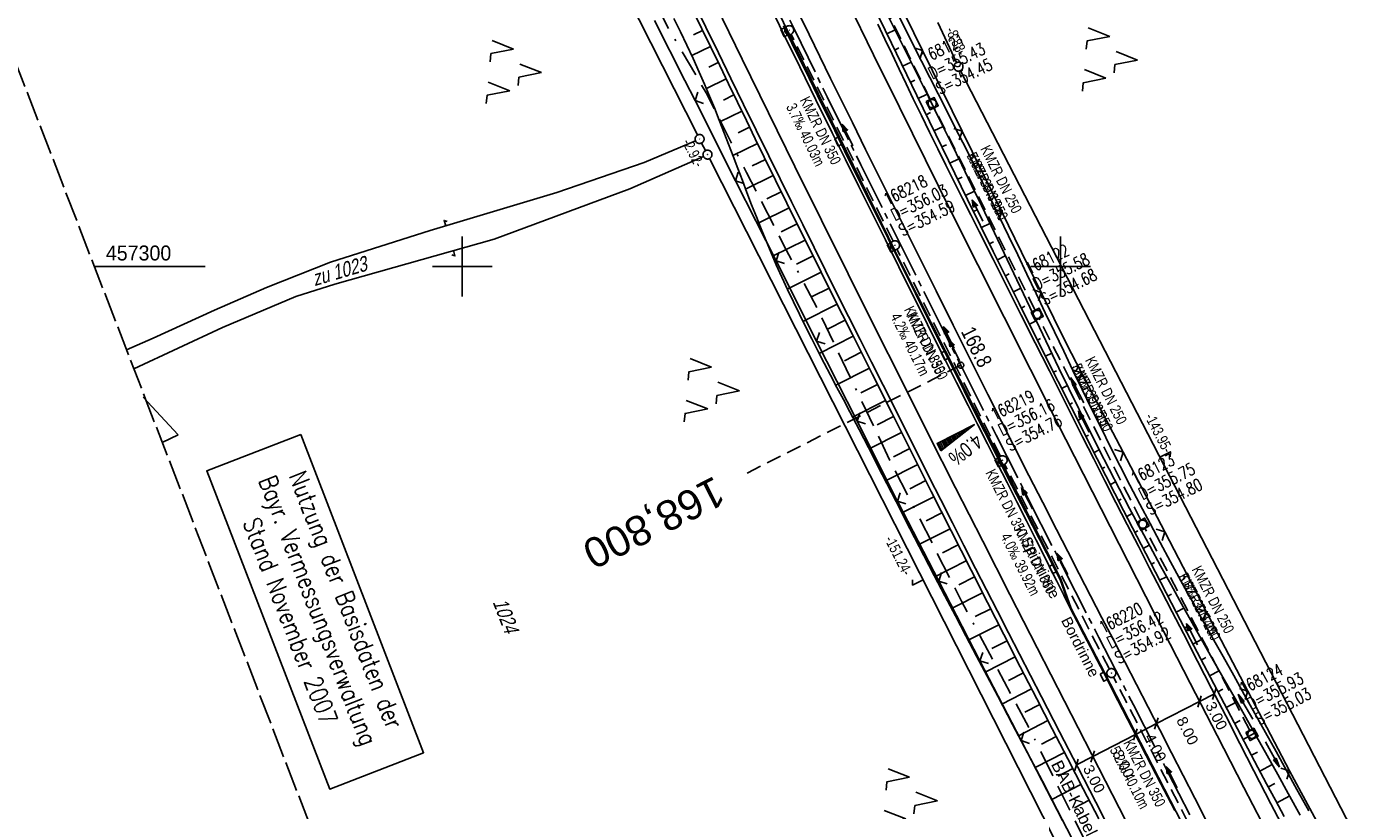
# Model space of a CAD drawing. Extents: x 508896 to 509497, y 457065 to 458031.
# Tile 6 of 45: x 509127 to 509352, y 457209 to 457340. Entities that reach past the tile are written whole.
import ezdxf
from ezdxf.enums import TextEntityAlignment as Align

# ---------------------------------------------------------------- set-up
doc = ezdxf.new("R2010")
doc.units = 0
doc.header["$LTSCALE"] = 10
doc.header["$MEASUREMENT"] = 0
for name, pattern in [('ACAD_ISO16W100', [73, 15, -6.5, 15, -6.5, 15, -7, 1, -7]), ('ACHSE', [5.5, 4, -0.5, 0.5, -0.5]), ('AUSGEZOGEN', [0]), ('LT00', [0]), ('LT14', [0.6, 0.5, -0.1]), ('LT17', [0.15, 0.1, -0.05]), ('STRICHLINIE2', [0.375, 0.25, -0.125])]:
    doc.linetypes.add(name, pattern=pattern)
doc.layers.get('0').update_dxf_attribs({"linetype": 'LT00'})
for name, color, linetype in [('--EK_FBR', 1, 'LT00'), ('--EK_Halt-Pfeil', 4, 'LT00'), ('--EK_Haltung', 7, 'STRICHLINIE2'), ('--EK_Haltung-Text', 140, 'LT00'), ('--EK_Schacht-Text', 5, 'LT00'), ('--EK_ST-93-1', 30, 'LT17'), ('--EL_DFK_AB_L', 21, 'LT00'), ('--EL_DFK_AB_P', 7, 'LT00'), ('--EL_Halt-Pfeil', 4, 'LT00'), ('--EL_Haltung', 182, 'STRICHLINIE2'), ('--EL_Haltung-Text', 182, 'LT00'), ('-AX-093', 35, 'ACHSE'), ('-QUE-20W', 11, 'LT00'), ('-ST-93-1', 250, 'LT00'), ('ABSTAND', 8, 'LT00'), ('BAB-KABEL', 220, 'ACAD_ISO16W100'), ('BAB-KABEL_TEXT', 221, 'Continuous'), ('BEMAßUNG', 255, 'Continuous'), ('DFK_AB_L', 21, 'LT00'), ('DFK_AB_P', 7, 'LT00'), ('DFK_FLUR_NR', 250, 'LT00'), ('DFK_KATASTER', 250, 'LT00'), ('DFK_NUTZUNG', 250, 'LT00'), ('DFK_STAND', 22, 'LT00'), ('PFEIL', 140, 'AUSGEZOGEN'), ('RINNE_TEXT', 11, 'Continuous'), ('V113_AFBR_BAB', 250, 'LT00'), ('V113_BOESCH', 250, 'LT00'), ('V113_BOSCHUNG', 250, 'LT00'), ('V113_GRABEN', 250, 'LT00'), ('V113_H_BORD', 8, 'LT00'), ('V113_KA_MULD', 182, 'LT00'), ('V113_KA_PRUF', 182, 'LT00'), ('V113_LD_MARK', 250, 'LT00'), ('V113_RASTER', 250, 'LT00'), ('V113_RINNE', 182, 'LT00'), ('V113_SINKK', 182, 'LT00'), ('V113_ZAUN', 40, 'LT00')]:
    doc.layers.add(name, color=color, linetype=linetype)
doc.layers.add('-BLATT_113-RAND', color=7, linetype='LT14', plot=False)
doc.styles.add('Arial', font='ARIAL.TTF')
doc.styles.add('Beschrift', font='ARIAL.TTF')
doc.styles.add('Haltungsbeschriftung', font='ARIAL.TTF', dxfattribs={"width": 0.75})
doc.styles.add('schachtbeschriftung', font='romans.shx', dxfattribs={"width": 0.75, "height": 2})
doc.styles.get("Standard").update_dxf_attribs({"font": 'ARIAL.TTF'})
doc.styles.add('Versorgungsltg', font='ARIAL.TTF', dxfattribs={"width": 0.8, "height": 2})

# ---------------------------------------------------------------- blocks, each defined once
blk = doc.blocks.new('SYMB7050')
at = {"color": 0, "linetype": 'ByBlock'}
blk.add_lwpolyline([(0, 0), (0, 0.093), (0.046, 0.058)], dxfattribs=at)
blk = doc.blocks.new('SYMB7052')
at = {"color": 0, "linetype": 'ByBlock'}
blk.add_lwpolyline([(0, 0), (0, 0.196), (0.076, 0.156)], dxfattribs=at)
blk = doc.blocks.new('SYMB0003')
at = {"color": 0, "linetype": 'ByBlock'}
for p, q in [((-0.015712, 0), (0.010166, 0.012015)), ((0, -0.021257), (-0.015712, 0)), ((0.010166, 0.012015), (0, -0.021257))]:
    blk.add_line(p, q, dxfattribs=at)
for points in [[(-0.031395, 0.499013), (-0.093691, 0.491144), (-0.154509, 0.475528), (-0.21289, 0.452414), (-0.267913, 0.422164), (-0.318712, 0.385257), (-0.364484, 0.342274), (-0.404509, 0.293893), (-0.438154, 0.240877), (-0.464888, 0.184062), (-0.484292, 0.124345), (-0.496058, 0.062667), (-0.5, 0)], [(-0.5, 0), (-0.496058, -0.062667), (-0.484292, -0.124345), (-0.464888, -0.184062), (-0.438154, -0.240877), (-0.404509, -0.293893), (-0.364485, -0.342274), (-0.318712, -0.385257), (-0.267914, -0.422164), (-0.21289, -0.452414), (-0.154509, -0.475529), (-0.093691, -0.491144), (-0.031395, -0.499014), (0.031395, -0.499014)], [(0.5, 0), (0.496057, 0.062667), (0.484292, 0.124345), (0.464888, 0.184062), (0.438153, 0.240877), (0.404509, 0.293893), (0.364484, 0.342274), (0.318712, 0.385257), (0.267913, 0.422164), (0.21289, 0.452414), (0.154509, 0.475528), (0.093691, 0.491144), (0.031395, 0.499013), (-0.031395, 0.499013)], [(0.031395, -0.499014), (0.093691, -0.491144), (0.154509, -0.475529), (0.21289, -0.452414), (0.267914, -0.422164), (0.318712, -0.385257), (0.364485, -0.342274), (0.404509, -0.293893), (0.438154, -0.240877), (0.464889, -0.184062), (0.484292, -0.124345), (0.496058, -0.062667), (0.5, 0)]]:
    blk.add_lwpolyline(points, dxfattribs=at)
blk = doc.blocks.new('SYMB7221')
at = {"color": 0, "linetype": 'ByBlock'}
for p, q in [((0, 0.435), (-0.11, 0.065)), ((0.11, 0.065), (0, 0.435)), ((0.25, 0.065), (0.11, 0.065)), ((-0.35, -0.065), (-0.46, -0.435)), ((0.35, -0.065), (0.24, -0.435))]:
    blk.add_line(p, q, dxfattribs=at)
for points in [[(-0.1, -0.435), (-0.24, -0.435), (-0.35, -0.065)], [(0.6, -0.435), (0.46, -0.435), (0.35, -0.065)]]:
    blk.add_lwpolyline(points, dxfattribs=at)
blk = doc.blocks.new('Pfreil3')
at = {"layer": 'PFEIL'}
blk.add_hatch(color=256, dxfattribs=at).paths.add_polyline_path([(-1.55, 0.27), (-1.55, -0.27), (0, 0)])
for p, q in [((-1.55, 0), (-4.83, 0)), ((-1.55, -0.27), (-1.55, 0.27)), ((-1.55, 0.27), (0, 0)), ((0, 0), (-1.55, -0.27))]:
    blk.add_line(p, q, dxfattribs=at)
blk = doc.blocks.new('SYMB0024')
at = {"color": 0, "linetype": 'ByBlock'}
for p, q in [((-0.5, 0.5), (0, 0)), ((0, 0), (0.5, 0.5))]:
    blk.add_line(p, q, dxfattribs=at)
blk = doc.blocks.new('_Oblique')
at = {"color": 0, "linetype": 'ByBlock', "lineweight": -2}
blk.add_line((-0.5, -0.5), (0.5, 0.5), dxfattribs=at)
blk = doc.blocks.new('SYMB0652')
at = {"color": 0, "linetype": 'ByBlock'}
blk.add_lwpolyline([(-0.15, -0.075), (0.15, -0.075), (0.15, 0.075), (-0.15, 0.075), (-0.15, -0.075)], dxfattribs=at)
blk = doc.blocks.new('SYMB1210')
at = {"color": 0, "linetype": 'ByBlock'}
blk.add_line((0.018815, -0.179014), (0.055623, -0.17119), dxfattribs=at)
for points in [[(-0.2, -0.2), (-0.2, 0.2), (0.2, 0.2), (0.2, -0.2), (-0.2, -0.2)], [(0.018815, 0.179014), (-0.018815, 0.179014), (-0.055623, 0.17119), (-0.09, 0.155885), (-0.120444, 0.133766), (-0.145623, 0.105801), (-0.164438, 0.073213), (-0.176067, 0.037424), (-0.18, 0)], [(-0.18, 0), (-0.176067, -0.037424), (-0.164438, -0.073213), (-0.145623, -0.105801), (-0.120444, -0.133766), (-0.09, -0.155885), (-0.055623, -0.17119), (-0.018815, -0.179014), (0.018815, -0.179014)], [(0.18, 0), (0.176067, 0.037424), (0.164438, 0.073213), (0.145623, 0.105801), (0.120444, 0.133766), (0.09, 0.155885), (0.055623, 0.17119), (0.018815, 0.179014)], [(0.055623, -0.17119), (0.09, -0.155885), (0.120444, -0.133766), (0.145623, -0.105801), (0.164438, -0.073213), (0.176067, -0.037424), (0.18, 0)]]:
    blk.add_lwpolyline(points, dxfattribs=at)
blk = doc.blocks.new('SYMB0070')
at = {"color": 0, "linetype": 'ByBlock'}
for p, q in [((-0.5, 0), (0.2, 0)), ((0.5, 0), (0.2, 0.1)), ((0.2, 0.1), (0.2, 0)), ((0.468, 0), (0.21, 0.086)), ((0.21, 0.086), (0.21, -0.086)), ((0.21, -0.086), (0.468, 0)), ((0.22, -0.072), (0.437, 0)), ((0.23, -0.058), (0.405, 0)), ((0.24, -0.045), (0.374, 0)), ((0.342, 0), (0.25, 0.031)), ((0.25, 0.031), (0.25, -0.031)), ((0.25, -0.031), (0.342, 0)), ((0.26, -0.017), (0.31, 0)), ((0.27, -0.003), (0.279, 0))]:
    blk.add_line(p, q, dxfattribs=at)
for points in [[(0.2, 0), (0.2, -0.1), (0.5, 0)], [(0.437, 0), (0.22, 0.072), (0.22, -0.072)], [(0.405, 0), (0.23, 0.058), (0.23, -0.058)], [(0.374, 0), (0.24, 0.045), (0.24, -0.045)], [(0.31, 0), (0.26, 0.017), (0.26, -0.017)], [(0.279, 0), (0.27, 0.003), (0.27, -0.003)]]:
    blk.add_lwpolyline(points, dxfattribs=at)
blk = doc.blocks.new('SYMB2')
at = {"color": 0, "linetype": 'ByBlock', "flags": 128}
for points in [[(-0.031395, 0.499013), (-0.093691, 0.491144), (-0.154509, 0.475528), (-0.21289, 0.452414), (-0.267913, 0.422164), (-0.318712, 0.385257), (-0.364484, 0.342274), (-0.404509, 0.293893), (-0.438154, 0.240877), (-0.464888, 0.184062), (-0.484292, 0.124345), (-0.496058, 0.062667), (-0.5, 0)], [(-0.5, 0), (-0.496058, -0.062667), (-0.484292, -0.124345), (-0.464888, -0.184062), (-0.438154, -0.240877), (-0.404509, -0.293893), (-0.364485, -0.342274), (-0.318712, -0.385257), (-0.267914, -0.422164), (-0.21289, -0.452414), (-0.154509, -0.475529), (-0.093691, -0.491144), (-0.031395, -0.499014), (0.031395, -0.499014)], [(0.5, 0), (0.496057, 0.062667), (0.484292, 0.124345), (0.464888, 0.184062), (0.438153, 0.240877), (0.404509, 0.293893), (0.364484, 0.342274), (0.318712, 0.385257), (0.267913, 0.422164), (0.21289, 0.452414), (0.154509, 0.475528), (0.093691, 0.491144), (0.031395, 0.499013), (-0.031395, 0.499013)], [(0.031395, -0.499014), (0.093691, -0.491144), (0.154509, -0.475529), (0.21289, -0.452414), (0.267914, -0.422164), (0.318712, -0.385257), (0.364485, -0.342274), (0.404509, -0.293893), (0.438154, -0.240877), (0.464889, -0.184062), (0.484292, -0.124345), (0.496058, -0.062667), (0.5, 0)]]:
    blk.add_lwpolyline(points, dxfattribs=at)

msp = doc.modelspace()

# ---------------------------------------------------------------- linework, layer by layer
at = {"layer": '--EK_FBR'}
for points in [[(509308.91, 457204.63), (509305.87, 457210.5), (509302.85, 457216.37), (509299.82, 457222.25), (509296.79, 457228.12), (509294.94, 457231.69), (509293.1, 457235.26), (509291.26, 457238.83), (509289.43, 457242.4), (509287.6, 457245.98), (509285.77, 457249.56), (509283.83, 457253.37), (509281.9, 457257.19), (509279.97, 457261.01), (509278.05, 457264.83), (509276.13, 457268.65), (509274.2, 457272.47), (509272.27, 457276.31), (509270.33, 457280.15), (509268.4, 457283.99), (509266.47, 457287.82), (509264.54, 457291.66), (509262.62, 457295.51), (509260.72, 457299.33), (509258.82, 457303.16), (509256.92, 457306.99), (509255.03, 457310.82), (509253.14, 457314.65), (509251.26, 457318.48), (509249.14, 457322.78), (509247.02, 457327.07), (509244.91, 457331.37), (509242.8, 457335.67), (509240.69, 457339.97), (509237.82, 457345.85)], [(509269.47, 457340.48), (509270.64, 457337.98), (509271.82, 457335.48), (509273, 457332.98), (509274.18, 457330.48), (509275.38, 457327.99), (509276.73, 457325.21), (509278.09, 457322.43), (509279.46, 457319.66), (509280.84, 457316.9), (509282.22, 457314.13), (509283.61, 457311.37), (509285, 457308.61), (509286.39, 457305.85), (509288.74, 457301.2), (509291.09, 457296.54), (509293.43, 457291.88), (509295.77, 457287.23), (509298.11, 457282.57), (509299.96, 457278.9), (509301.81, 457275.22), (509303.66, 457271.55), (509305.52, 457267.88), (509307.38, 457264.22), (509309.25, 457260.56), (509311.12, 457256.91), (509312.99, 457253.26), (509314.87, 457249.62), (509316.75, 457245.97), (509318.63, 457242.33), (509320.51, 457238.69), (509322.87, 457234.1), (509325.23, 457229.52), (509327.59, 457224.93), (509329.95, 457220.34), (509332.31, 457215.76), (509335.15, 457210.26), (509338, 457204.76)]]:
    msp.add_lwpolyline(points, dxfattribs=at)
at = {"layer": '--EK_FBR', "color": 2}
for points in [[(509254.36, 457346.15), (509257.95, 457338.77), (509261.56, 457331.39), (509265.19, 457324.03), (509267.4, 457319.56), (509269.61, 457315.1), (509271.83, 457310.64), (509274.06, 457306.18), (509276.28, 457301.72), (509279.17, 457295.94), (509282.06, 457290.17), (509284.96, 457284.4), (509287.86, 457278.63), (509290.14, 457274.11), (509292.42, 457269.59), (509294.71, 457265.07), (509297.01, 457260.56), (509299.32, 457256.05), (509301.21, 457252.37), (509303.11, 457248.69), (509305.01, 457245.01), (509306.91, 457241.33), (509308.81, 457237.65), (509310.71, 457233.97), (509312.66, 457230.18), (509314.61, 457226.38), (509316.55, 457222.58), (509318.5, 457218.79), (509320.45, 457214.99), (509322.4, 457211.2), (509324.67, 457206.81)], [(509301.67, 457242.83), (509302.77, 457240.68), (509303.87, 457238.53), (509304.98, 457236.39), (509306.09, 457234.24), (509307.2, 457232.1), (509309.58, 457227.5), (509311.95, 457222.9), (509314.32, 457218.31), (509316.7, 457213.71), (509319.07, 457209.11)]]:
    msp.add_lwpolyline(points, dxfattribs=at)
at = {"layer": '--EK_Haltung'}
for p, q in [((509278.21, 457327.88), (509260.92, 457363.43)), ((509271.99, 457304.22), (509254.98, 457338.79)), ((509295.74, 457292.67), (509278.87, 457326.53)), ((509289.97, 457268.3), (509272.65, 457302.87)), ((509313.4, 457257.62), (509296.41, 457291.33)), ((509308.14, 457232.76), (509290.64, 457266.96)), ((509331.62, 457222.52), (509314.08, 457256.28)), ((509326.48, 457197.09), (509308.83, 457231.42))]:
    msp.add_line(p, q, dxfattribs=at)
at = {"layer": '--EK_ST-93-1', "ltscale": 2.5}
msp.add_line((509283.31, 457283.51), (509247.59, 457265.5), dxfattribs=at)
at = {"layer": '--EL_DFK_AB_L'}
for p, q in [((509213.01, 457373.84), (509239.32, 457321.96)), ((509279.5, 457340.74), (509282.61, 457334.05)), ((509348.61, 457206.12), (509283.27, 457332.7)), ((509240, 457320.62), (509240.64, 457319.36)), ((509241.32, 457318.02), (509309.05, 457184.48))]:
    msp.add_line(p, q, dxfattribs=at)
at = {"layer": '--EL_Haltung'}
for p, q in [((509278.21, 457327.88), (509260.92, 457363.43)), ((509271.99, 457304.22), (509254.98, 457338.79)), ((509295.74, 457292.67), (509278.87, 457326.53)), ((509289.97, 457268.3), (509272.65, 457302.87)), ((509313.4, 457257.62), (509296.41, 457291.33)), ((509308.14, 457232.76), (509290.64, 457266.96)), ((509331.62, 457222.52), (509314.08, 457256.28)), ((509326.48, 457197.09), (509308.83, 457231.42))]:
    msp.add_line(p, q, dxfattribs=at)
at = {"layer": '-AX-093', "ltscale": 0.2}
msp.add_lwpolyline([(509249.91, 457351.02), (509255.44, 457339.67), (509261, 457328.32), (509266.59, 457316.99), (509272.21, 457305.68), (509277.85, 457294.38), (509283.52, 457283.09), (509289.21, 457271.81), (509294.92, 457260.54), (509300.65, 457249.28), (509306.39, 457238.02), (509312.15, 457226.78), (509317.92, 457215.54), (509323.7, 457204.31)], dxfattribs=at)
at = {"layer": '-BLATT_113-RAND'}
msp.add_lwpolyline([(508896.03, 457928.01), (509229.23, 457065.1), (509496.96, 457168.48), (509163.77, 458031.39), (508896.03, 457928.01)], dxfattribs=at)
at = {"layer": '-QUE-20W'}
for p, q in [((509284.3, 457272.59), (509284.15, 457272.88)), ((509284.42, 457273.01), (509284.54, 457272.78)), ((509284.78, 457272.97), (509284.69, 457273.15)), ((509284.96, 457273.28), (509285.02, 457273.16)), ((509285.26, 457273.35), (509285.22, 457273.42)), ((509285.49, 457273.55), (509285.5, 457273.54)), ((509280.44, 457269.57), (509279.87, 457270.72)), ((509280.14, 457270.85), (509280.69, 457269.76)), ((509280.93, 457269.95), (509280.4, 457270.99)), ((509280.67, 457271.12), (509281.17, 457270.14)), ((509281.41, 457270.33), (509280.94, 457271.26)), ((509281.21, 457271.39), (509281.65, 457270.52)), ((509281.89, 457270.7), (509281.47, 457271.53)), ((509281.74, 457271.66), (509282.13, 457270.89)), ((509282.37, 457271.08), (509282.01, 457271.8)), ((509282.28, 457271.93), (509282.61, 457271.27)), ((509282.85, 457271.46), (509282.55, 457272.07)), ((509282.81, 457272.2), (509283.09, 457271.65)), ((509283.33, 457271.84), (509283.08, 457272.34)), ((509283.35, 457272.47), (509283.57, 457272.03)), ((509283.82, 457272.22), (509283.62, 457272.61)), ((509283.88, 457272.74), (509284.06, 457272.4)), ((509279.6, 457270.58), (509280.2, 457269.38))]:
    msp.add_line(p, q, dxfattribs=at)
msp.add_lwpolyline([(509279.97, 457269.2), (509279.34, 457270.45), (509285.58, 457273.6), (509279.97, 457269.2)], dxfattribs=at)
at = {"layer": 'BAB-KABEL', "ltscale": 0.03, "flags": 128}
msp.add_lwpolyline([(509027.44, 457978.74), (509029.99, 457962.29), (509036.08, 457925.56), (509042.53, 457891.09), (509050.2, 457856.61), (509058.31, 457823.55), (509063.57, 457801.98), (509070.72, 457774.03), (509076, 457755.23), (509080.34, 457739.42), (509090.91, 457703.84), (509097.73, 457681.36), (509107.5, 457647.72), (509111.88, 457634.12), (509120.02, 457610.43), (509126.82, 457590.34), (509133.91, 457568.29), (509141.67, 457548.68), (509152.54, 457521.07), (509161.52, 457500.8), (509168.37, 457485.51), (509176.77, 457466.9), (509181.8, 457454.99), (509189.7, 457436.66), (509196.25, 457421.57), (509205.15, 457401.07), (509215.57, 457378.89), (509222.29, 457363.75), (509225.65, 457356.88), (509234.56, 457339.56), (509240.77, 457328.99), (509247.49, 457315.7), (509253.71, 457303.62), (509259.41, 457292.89), (509271.51, 457267.52), (509283.45, 457244.12), (509295.2, 457221.98), (509305.27, 457201.69), (509314.94, 457182.4), (509327.66, 457157.09), (509343.19, 457126.02), (509350.45, 457111.91)], dxfattribs=at)
at = {"layer": 'BEMAßUNG'}
for p, q in [((509325.69, 457228.63), (509323.21, 457227.35)), ((509323.21, 457227.35), (509316.01, 457223.64)), ((509316.01, 457223.64), (509312.5, 457221.83)), ((509312.5, 457221.83), (509305.36, 457218.15)), ((509305.36, 457218.15), (509302.65, 457216.75))]:
    msp.add_line(p, q, dxfattribs=at)
at = {"layer": 'DFK_AB_L'}
for p, q in [((509213.01, 457373.84), (509239.32, 457321.96)), ((509279.5, 457340.74), (509282.61, 457334.05)), ((509348.61, 457206.12), (509283.27, 457332.7)), ((509240, 457320.62), (509240.64, 457319.36)), ((509241.32, 457318.02), (509309.05, 457184.48))]:
    msp.add_line(p, q, dxfattribs=at)
at = {"layer": 'DFK_KATASTER'}
for p, q in [((509230.39, 457317.36), (509238.97, 457321)), ((509240.29, 457318.39), (509228.01, 457312.96)), ((509215.81, 457312.38), (509230.39, 457317.36)), ((509194.64, 457306.03), (509215.81, 457312.38)), ((509228.01, 457312.96), (509205.33, 457304.58)), ((509178, 457300.7), (509194.64, 457306.03)), ((509205.33, 457304.58), (509178.72, 457297.03)), ((509167.27, 457296.47), (509178, 457300.7)), ((509158.58, 457292.7), (509167.27, 457296.47)), ((509178.72, 457297.03), (509172.19, 457295.01)), ((509172.19, 457295.01), (509159.91, 457289.78)), ((509148.33, 457288.02), (509158.58, 457292.7)), ((509159.91, 457289.78), (509145.12, 457282.91)), ((509143.9, 457286.08), (509148.33, 457288.02)), ((509152.52, 457271.89), (509146.7, 457278.18)), ((509149.87, 457270.62), (509152.52, 457271.89))]:
    msp.add_line(p, q, dxfattribs=at)
at = {"layer": 'DFK_STAND'}
msp.add_lwpolyline([(509173, 457271.95), (509193.53, 457218.77), (509177.85, 457212.72), (509157.31, 457265.89)], close=True, dxfattribs=at)
at = {"layer": 'V113_AFBR_BAB'}
for points in [[(509308.91, 457204.63), (509305.87, 457210.5), (509302.85, 457216.37), (509299.82, 457222.25), (509296.79, 457228.12), (509294.94, 457231.69), (509293.1, 457235.26), (509291.26, 457238.83), (509289.43, 457242.4), (509287.6, 457245.98), (509285.77, 457249.56), (509283.83, 457253.37), (509281.9, 457257.19), (509279.97, 457261.01), (509278.05, 457264.83), (509276.13, 457268.65), (509274.2, 457272.47), (509272.27, 457276.31), (509270.33, 457280.15), (509268.4, 457283.99), (509266.47, 457287.82), (509264.54, 457291.66), (509262.62, 457295.51), (509260.72, 457299.33), (509258.82, 457303.16), (509256.92, 457306.99), (509255.03, 457310.82), (509253.14, 457314.65), (509251.26, 457318.48), (509249.14, 457322.78), (509247.02, 457327.07), (509244.91, 457331.37), (509242.8, 457335.67), (509240.69, 457339.97), (509237.82, 457345.85)], [(509269.47, 457340.48), (509270.64, 457337.98), (509271.82, 457335.48), (509273, 457332.98), (509274.18, 457330.48), (509275.38, 457327.99), (509276.73, 457325.21), (509278.09, 457322.43), (509279.46, 457319.66), (509280.84, 457316.9), (509282.22, 457314.13), (509283.61, 457311.37), (509285, 457308.61), (509286.39, 457305.85), (509288.74, 457301.2), (509291.09, 457296.54), (509293.43, 457291.88), (509295.77, 457287.23), (509298.11, 457282.57), (509299.96, 457278.9), (509301.81, 457275.22), (509303.66, 457271.55), (509305.52, 457267.88), (509307.38, 457264.22), (509309.25, 457260.56), (509311.12, 457256.91), (509312.99, 457253.26), (509314.87, 457249.62), (509316.75, 457245.97), (509318.63, 457242.33), (509320.51, 457238.69), (509322.87, 457234.1), (509325.23, 457229.52), (509327.59, 457224.93), (509329.95, 457220.34), (509332.31, 457215.76), (509335.15, 457210.26), (509338, 457204.76)]]:
    msp.add_lwpolyline(points, dxfattribs=at)
at = {"layer": 'V113_AFBR_BAB', "color": 0}
for points in [[(509254.36, 457346.15), (509257.95, 457338.77), (509261.56, 457331.39), (509265.19, 457324.03), (509267.4, 457319.56), (509269.61, 457315.1), (509271.83, 457310.64), (509274.06, 457306.18), (509276.28, 457301.72), (509279.17, 457295.94), (509282.06, 457290.17), (509284.96, 457284.4), (509287.86, 457278.63), (509290.14, 457274.11), (509292.42, 457269.59), (509294.71, 457265.07), (509297.01, 457260.56), (509299.32, 457256.05), (509301.21, 457252.37), (509303.11, 457248.69), (509305.01, 457245.01), (509306.91, 457241.33), (509308.81, 457237.65), (509310.71, 457233.97), (509312.66, 457230.18), (509314.61, 457226.38), (509316.55, 457222.58), (509318.5, 457218.79), (509320.45, 457214.99), (509322.4, 457211.2), (509324.67, 457206.81)], [(509301.67, 457242.83), (509302.77, 457240.68), (509303.87, 457238.53), (509304.98, 457236.39), (509306.09, 457234.24), (509307.2, 457232.1), (509309.58, 457227.5), (509311.95, 457222.9), (509314.32, 457218.31), (509316.7, 457213.71), (509319.07, 457209.11)]]:
    msp.add_lwpolyline(points, dxfattribs=at)
at = {"layer": 'V113_BOESCH'}
for points in [[(509337.34, 457208.15), (509335.88, 457210.88), (509334.42, 457213.61), (509332.96, 457216.34), (509328.42, 457224.89), (509323.91, 457233.46), (509319.42, 457242.04), (509314.96, 457250.64), (509310.53, 457259.25), (509306.12, 457267.88), (509301.74, 457276.51), (509297.38, 457285.16), (509293.05, 457293.82), (509288.74, 457302.5), (509284.45, 457311.18), (509280.18, 457319.88), (509275.94, 457328.58), (509271.71, 457337.3), (509267.5, 457346.02)], [(509306.38, 457207.74), (509303.78, 457212.74), (509301.19, 457217.74), (509298.6, 457222.75), (509296.02, 457227.76), (509293.26, 457233.13), (509290.5, 457238.52), (509287.76, 457243.9), (509285.02, 457249.29), (509281.7, 457255.85), (509278.39, 457262.4), (509275.08, 457268.96), (509271.78, 457275.53), (509268.48, 457282.09), (509265.19, 457288.66), (509261.9, 457295.23), (509259.98, 457299.07), (509258.06, 457302.9), (509256.15, 457306.74), (509254.25, 457310.58), (509252.35, 457314.43), (509250.46, 457318.28), (509248.97, 457321.33), (509247.48, 457324.39), (509246, 457327.45), (509244.52, 457330.51), (509243.03, 457333.56), (509241.54, 457336.62), (509240.04, 457339.67), (509238.42, 457342.95)], [(509301.85, 457204.52), (509299.4, 457209.27), (509296.94, 457214.02), (509294.46, 457218.76), (509291.98, 457223.49), (509289.49, 457228.22), (509287.72, 457231.58), (509285.95, 457234.93), (509284.18, 457238.29), (509282.41, 457241.65), (509280.64, 457245), (509278.88, 457248.37), (509277.13, 457251.73), (509275.58, 457254.73), (509274.04, 457257.73), (509272.5, 457260.74), (509270.95, 457263.74), (509269.41, 457266.75), (509267.87, 457269.75), (509266.31, 457272.75), (509264.75, 457275.74), (509263.69, 457277.77), (509262.62, 457279.8), (509261.56, 457281.83), (509260.5, 457283.86), (509259.44, 457285.89), (509258.4, 457287.93), (509257.36, 457289.97), (509256.34, 457292.02), (509255.34, 457294.07), (509254.36, 457296.14), (509253.4, 457298.21), (509252.46, 457300.3), (509251.6, 457302.28), (509250.77, 457304.28), (509249.95, 457306.28), (509249.15, 457308.29), (509248.36, 457310.31), (509247.58, 457312.33), (509246.81, 457314.35), (509246.04, 457316.38), (509245.27, 457318.4), (509244.5, 457320.42), (509243.72, 457322.44), (509242.93, 457324.46), (509242.13, 457326.47), (509241.31, 457328.47), (509240.47, 457330.46), (509239.61, 457332.45), (509238.6, 457334.71), (509237.55, 457336.97), (509236.47, 457339.21), (509235.36, 457341.44)]]:
    msp.add_lwpolyline(points, dxfattribs=at)
at = {"layer": 'V113_BOSCHUNG'}
for p, q in [((509240.15, 457339.44), (509238.62, 457338.69)), ((509270.96, 457338.85), (509272.33, 457339.51)), ((509241.47, 457336.75), (509238.36, 457335.22)), ((509272.27, 457336.15), (509272.97, 457336.49)), ((509242.79, 457334.06), (509241.19, 457333.27)), ((509273.57, 457333.45), (509275.01, 457334.14)), ((509244.1, 457331.36), (509240.79, 457329.72)), ((509274.88, 457330.75), (509275.62, 457331.1)), ((509245.41, 457328.66), (509243.67, 457327.8)), ((509276.19, 457328.05), (509277.69, 457328.77)), ((509246.72, 457325.96), (509243.05, 457324.15)), ((509277.51, 457325.35), (509278.26, 457325.72)), ((509248.03, 457323.26), (509246.09, 457322.3)), ((509278.82, 457322.66), (509280.34, 457323.39)), ((509249.34, 457320.56), (509245.22, 457318.53)), ((509280.14, 457319.96), (509280.9, 457320.33)), ((509250.66, 457317.87), (509248.47, 457316.79)), ((509281.46, 457317.27), (509282.98, 457318)), ((509251.98, 457315.17), (509247.36, 457312.9)), ((509282.78, 457314.58), (509283.54, 457314.94)), ((509253.31, 457312.48), (509250.88, 457311.29)), ((509284.11, 457311.88), (509285.59, 457312.6)), ((509254.64, 457309.79), (509249.55, 457307.29)), ((509285.43, 457309.19), (509286.16, 457309.54)), ((509255.97, 457307.11), (509253.32, 457305.8)), ((509286.76, 457306.49), (509288.18, 457307.2)), ((509257.31, 457304.42), (509251.84, 457301.73)), ((509288.1, 457303.8), (509288.78, 457304.14)), ((509258.64, 457301.75), (509255.85, 457300.36)), ((509289.43, 457301.11), (509290.75, 457301.78)), ((509259.98, 457299.07), (509254.31, 457296.23)), ((509290.76, 457298.42), (509291.4, 457298.75)), ((509261.32, 457296.4), (509258.46, 457294.96)), ((509292.1, 457295.74), (509293.33, 457296.36)), ((509262.66, 457293.72), (509256.94, 457290.82)), ((509293.44, 457293.05), (509294.03, 457293.35)), ((509264, 457291.03), (509261.14, 457289.59)), ((509294.78, 457290.37), (509295.91, 457290.94)), ((509265.34, 457288.35), (509259.66, 457285.47)), ((509296.12, 457287.69), (509296.66, 457287.96)), ((509266.69, 457285.67), (509263.87, 457284.24)), ((509297.46, 457285), (509298.5, 457285.53)), ((509268.03, 457282.99), (509262.44, 457280.16)), ((509298.81, 457282.32), (509299.31, 457282.58)), ((509269.38, 457280.31), (509266.61, 457278.9)), ((509300.16, 457279.64), (509301.12, 457280.13)), ((509270.72, 457277.63), (509265.22, 457274.84)), ((509301.51, 457276.97), (509301.98, 457277.2)), ((509272.07, 457274.94), (509269.34, 457273.56)), ((509302.87, 457274.29), (509303.77, 457274.75)), ((509273.42, 457272.26), (509267.99, 457269.52)), ((509304.22, 457271.61), (509304.66, 457271.84)), ((509274.77, 457269.58), (509272.06, 457268.22)), ((509305.58, 457268.94), (509306.46, 457269.38)), ((509276.12, 457266.9), (509270.73, 457264.18)), ((509306.94, 457266.27), (509307.38, 457266.49)), ((509277.47, 457264.23), (509274.78, 457262.87)), ((509308.31, 457263.59), (509309.19, 457264.04)), ((509278.82, 457261.55), (509273.47, 457258.84)), ((509309.67, 457260.92), (509310.13, 457261.15)), ((509280.17, 457258.87), (509277.5, 457257.52)), ((509311.04, 457258.25), (509311.98, 457258.73)), ((509281.52, 457256.19), (509276.21, 457253.51)), ((509312.41, 457255.58), (509312.9, 457255.83)), ((509282.88, 457253.52), (509280.24, 457252.18)), ((509313.79, 457252.92), (509314.82, 457253.44)), ((509284.23, 457250.84), (509278.98, 457248.18)), ((509315.16, 457250.25), (509315.71, 457250.53)), ((509285.59, 457248.16), (509282.98, 457246.84)), ((509316.54, 457247.58), (509317.7, 457248.18)), ((509286.95, 457245.49), (509281.77, 457242.87)), ((509317.93, 457244.91), (509318.54, 457245.24)), ((509288.31, 457242.82), (509285.74, 457241.51)), ((509319.31, 457242.25), (509320.61, 457242.94)), ((509289.67, 457240.14), (509284.56, 457237.56)), ((509320.7, 457239.59), (509321.39, 457239.96)), ((509291.04, 457237.47), (509288.5, 457236.19)), ((509322.09, 457236.93), (509323.55, 457237.71)), ((509292.4, 457234.8), (509287.36, 457232.25)), ((509323.48, 457234.27), (509324.25, 457234.68)), ((509324.87, 457231.62), (509326.51, 457232.48)), ((509293.77, 457232.14), (509291.27, 457230.86)), ((509295.13, 457229.48), (509290.17, 457226.92)), ((509326.27, 457228.96), (509327.13, 457229.42)), ((509296.5, 457226.82), (509294.04, 457225.54)), ((509327.67, 457226.31), (509329.46, 457227.26)), ((509297.87, 457224.15), (509292.97, 457221.6)), ((509329.07, 457223.66), (509330.01, 457224.15)), ((509299.25, 457221.49), (509296.81, 457220.22)), ((509330.48, 457221.01), (509332.42, 457222.03)), ((509331.89, 457218.36), (509332.89, 457218.89)), ((509300.63, 457218.82), (509295.75, 457216.29)), ((509333.3, 457215.71), (509335.36, 457216.8)), ((509302.01, 457216.16), (509299.57, 457214.89)), ((509303.39, 457213.5), (509298.52, 457210.97)), ((509334.71, 457213.07), (509335.77, 457213.62)), ((509304.77, 457210.84), (509302.34, 457209.57)), ((509336.13, 457210.42), (509338.28, 457211.56))]:
    msp.add_line(p, q, dxfattribs=at)
at = {"layer": 'V113_GRABEN'}
for points in [[(509340.03, 457208.38), (509338.04, 457211.98), (509336.28, 457215.15), (509334.5, 457218.33), (509332.72, 457221.49), (509330.93, 457224.66), (509329.14, 457227.82), (509327.35, 457230.99), (509325.56, 457234.15), (509323.77, 457237.32), (509321.99, 457240.48), (509320.22, 457243.65), (509318.45, 457246.83), (509316.69, 457250.01), (509314.95, 457253.2), (509313.23, 457256.4), (509311.52, 457259.6), (509309.83, 457262.82), (509308.1, 457266.16), (509306.39, 457269.51), (509304.7, 457272.87), (509303.03, 457276.24), (509301.37, 457279.62), (509299.72, 457283.01), (509298.09, 457286.4), (509296.46, 457289.79), (509294.84, 457293.19), (509293.22, 457296.59), (509291.61, 457299.99), (509289.99, 457303.39), (509288.37, 457306.78), (509286.75, 457310.18), (509285.12, 457313.58), (509283.48, 457316.96), (509281.63, 457320.77), (509279.77, 457324.56), (509277.9, 457328.35), (509276.01, 457332.13), (509274.13, 457335.92), (509272.23, 457339.7), (509270.34, 457343.47)], [(509341.45, 457209.06), (509339.49, 457212.66), (509337.74, 457215.84), (509335.99, 457219.01), (509334.23, 457222.18), (509332.46, 457225.34), (509330.69, 457228.51), (509328.92, 457231.67), (509327.14, 457234.83), (509325.38, 457238), (509323.61, 457241.17), (509321.86, 457244.34), (509320.11, 457247.51), (509318.37, 457250.69), (509316.65, 457253.88), (509314.94, 457257.08), (509313.25, 457260.28), (509311.58, 457263.49), (509309.95, 457266.66), (509308.35, 457269.84), (509306.76, 457273.03), (509305.18, 457276.23), (509303.61, 457279.43), (509302.06, 457282.63), (509300.51, 457285.84), (509298.97, 457289.06), (509297.43, 457292.27), (509295.9, 457295.49), (509294.36, 457298.71), (509292.82, 457301.92), (509291.28, 457305.14), (509289.73, 457308.35), (509288.17, 457311.55), (509286.6, 457314.75), (509285.02, 457317.95), (509283.65, 457320.68), (509282.28, 457323.4), (509280.9, 457326.13), (509279.52, 457328.85), (509278.13, 457331.57), (509276.75, 457334.29), (509275.37, 457337.01), (509274, 457339.74), (509272.64, 457342.47)]]:
    msp.add_lwpolyline(points, dxfattribs=at)
at = {"layer": 'V113_H_BORD'}
msp.add_lwpolyline([(509042.25, 457984.46), (509051.96, 457925.92), (509063.65, 457867.24), (509080.34, 457796.2), (509092.22, 457751.55), (509119.94, 457660.36), (509144.41, 457590.77), (509169.44, 457526.6), (509196.66, 457462.52), (509226.85, 457396.41), (509237.29, 457374.3), (509273.52, 457300.18), (509300.02, 457247.77), (509301.77, 457242.87), (509307.31, 457232.16), (509330.36, 457187.46), (509366.29, 457118.02)], dxfattribs=at)
at = {"layer": 'V113_LD_MARK'}
for points in [[(509242.37, 457343.62), (509246.76, 457334.63), (509251.16, 457325.65), (509255.58, 457316.68), (509260.02, 457307.72), (509264.48, 457298.77), (509268.95, 457289.82), (509273.44, 457280.88), (509277.94, 457271.95), (509282.45, 457263.02), (509286.98, 457254.11), (509291.51, 457245.19), (509296.06, 457236.28), (509300.62, 457227.38), (509305.19, 457218.48), (509309.76, 457209.58), (509314.34, 457200.69)], [(509264.43, 457344.17), (509268.74, 457335.37), (509273.07, 457326.58), (509277.42, 457317.8), (509281.78, 457309.03), (509286.16, 457300.27), (509290.55, 457291.52), (509294.96, 457282.77), (509299.38, 457274.03), (509303.81, 457265.29), (509308.25, 457256.56), (509312.71, 457247.83), (509317.17, 457239.11), (509321.65, 457230.4), (509326.13, 457221.68), (509330.61, 457212.98), (509335.11, 457204.27)]]:
    msp.add_lwpolyline(points, dxfattribs=at)
at = {"layer": 'V113_RASTER'}
for p, q in [((509200, 457295), (509200, 457305)), ((509300, 457305), (509300, 457295)), ((509138.53, 457300), (509157.03, 457300)), ((509195, 457300), (509205, 457300)), ((509295, 457300), (509305, 457300))]:
    msp.add_line(p, q, dxfattribs=at)
at = {"layer": 'V113_RINNE'}
msp.add_lwpolyline([(509251, 457344.41), (509253.69, 457338.88), (509256.39, 457333.36), (509259.1, 457327.85), (509261.82, 457322.34), (509264.04, 457317.86), (509266.26, 457313.38), (509268.49, 457308.91), (509270.71, 457304.43), (509272.94, 457299.96), (509274.87, 457296.09), (509276.79, 457292.23), (509278.72, 457288.36), (509280.65, 457284.5), (509282.58, 457280.64), (509284.52, 457276.78), (509286.15, 457273.57), (509287.78, 457270.35), (509289.41, 457267.14), (509291.05, 457263.93), (509292.68, 457260.71), (509294.3, 457257.5), (509295.92, 457254.28), (509297.07, 457251.99), (509298.22, 457249.7), (509299.36, 457247.41), (509300.51, 457245.12), (509301.67, 457242.83), (509299.92, 457247.71), (509298.77, 457249.95), (509297.62, 457252.19), (509296.46, 457254.43), (509294.16, 457258.93), (509291.86, 457263.43), (509289.57, 457267.94), (509287.29, 457272.45), (509285.01, 457276.97), (509282.68, 457281.6), (509280.36, 457286.23), (509278.04, 457290.87), (509275.73, 457295.51), (509273.42, 457300.14), (509271.17, 457304.65), (509268.93, 457309.15), (509266.7, 457313.66), (509264.46, 457318.17), (509262.24, 457322.69), (509260.09, 457327.06), (509257.95, 457331.44), (509255.81, 457335.82), (509253.67, 457340.2)], dxfattribs=at)
at = {"layer": 'V113_ZAUN'}
for p, q in [((509276.94, 457336.05), (509270.33, 457349.51)), ((509283.54, 457322.58), (509276.94, 457336.05)), ((509238.91, 457327.71), (509245.67, 457314.33)), ((509290.15, 457309.12), (509283.54, 457322.58)), ((509245.67, 457314.33), (509252.44, 457300.94)), ((509296.76, 457295.65), (509290.15, 457309.12)), ((509252.44, 457300.94), (509259.21, 457287.55)), ((509259.21, 457287.55), (509265.97, 457274.17)), ((509310.44, 457268.96), (509303.49, 457282.25)), ((509317.39, 457255.66), (509310.44, 457268.96)), ((509272.74, 457260.78), (509279.63, 457247.45)), ((509324.34, 457242.37), (509317.39, 457255.66)), ((509279.63, 457247.45), (509286.52, 457234.13)), ((509331.29, 457229.08), (509324.34, 457242.37)), ((509286.52, 457234.13), (509293.4, 457220.8)), ((509338.24, 457215.78), (509331.29, 457229.08)), ((509293.4, 457220.8), (509300.29, 457207.48))]:
    msp.add_line(p, q, dxfattribs=at)
for points in [[(509232.15, 457341.1), (509237.22, 457331.05), (509238.91, 457327.71)], [(509303.49, 457282.25), (509300.97, 457287.08), (509296.76, 457295.65)], [(509265.97, 457274.17), (509272.58, 457261.09), (509272.74, 457260.78)], [(509345.36, 457202.58), (509339.78, 457212.85), (509338.24, 457215.78)]]:
    msp.add_lwpolyline(points, dxfattribs=at)

# ---------------------------------------------------------------- block references
at = {"layer": '--EK_Halt-Pfeil', "yscale": 4, "zscale": 4}
for p, xscale, rotation in [((509264.38, 457321.95), 4.000000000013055, 116.1976900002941), ((509286.12, 457309.34), 4.000000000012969, 116.4753700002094), ((509281.31, 457288.17), 3.999999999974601, 116.5977199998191), ((509303.86, 457274.11), 3.999999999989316, 116.7422799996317), ((509300.28, 457250.31), 4.000000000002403, 117.0907400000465), ((509321.95, 457238.6), 4.000000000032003, 117.4488200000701), ((509318.54, 457214.71), 3.999999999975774, 117.2130699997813)]:
    msp.add_blockref('SYMB0070', p, dxfattribs=dict(at, xscale=xscale, rotation=rotation))
at = {"layer": '--EL_DFK_AB_P', "xscale": 1.500000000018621, "yscale": 1.5, "zscale": 1.5, "rotation": 264.7377099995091}
for p in [(509282.93, 457333.37), (509239.66, 457321.29), (509240.98, 457318.69)]:
    msp.add_blockref('SYMB0003', p, dxfattribs=at)
at = {"layer": '--EL_Halt-Pfeil', "yscale": 4, "zscale": 4}
for p, xscale, rotation in [((509264.38, 457321.95), 4.000000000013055, 116.1976900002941), ((509286.12, 457309.34), 4.000000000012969, 116.4753700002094), ((509282.21, 457286.03), 3.999999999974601, 116.5977199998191), ((509303.86, 457274.11), 3.999999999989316, 116.7422799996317), ((509294.39, 457261.28), 4.000000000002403, 117.0907400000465), ((509321.95, 457238.6), 4.000000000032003, 117.4488200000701), ((509318.54, 457214.71), 3.999999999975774, 117.2130699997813)]:
    msp.add_blockref('SYMB0070', p, dxfattribs=dict(at, xscale=xscale, rotation=rotation))
at = {"layer": '-ST-93-1', "rotation": 274.1956499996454}
msp.add_blockref('SYMB2', (509283.31, 457283.51), dxfattribs=at)
at = {"layer": 'BEMAßUNG', "xscale": 1.4, "yscale": 1.4, "zscale": 1.4}
for p, rotation in [((509323.21, 457227.35), 207.274916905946), ((509323.21, 457227.35), 27.27491690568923), ((509325.69, 457228.63), 27.27491690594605), ((509316.01, 457223.64), 207.2749169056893), ((509316.01, 457223.64), 27.27491690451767), ((509312.5, 457221.83), 207.2749169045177), ((509312.5, 457221.83), 27.27491690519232), ((509305.36, 457218.15), 207.2749169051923), ((509305.36, 457218.15), 27.27491690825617), ((509302.65, 457216.75), 207.2749169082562)]:
    msp.add_blockref('_Oblique', p, dxfattribs=dict(at, rotation=rotation))
at = {"layer": 'DFK_AB_P', "xscale": 1.500000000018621, "yscale": 1.5, "zscale": 1.5, "rotation": 264.7377099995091}
for p in [(509282.93, 457333.37), (509239.66, 457321.29), (509240.98, 457318.69)]:
    msp.add_blockref('SYMB0003', p, dxfattribs=at)
at = {"layer": 'DFK_KATASTER', "xscale": 10, "yscale": 10, "zscale": 10}
for name, p, rotation in [('SYMB7050', (509197.23, 457306.81), 16.698219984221), ('SYMB7050', (509198.52, 457302.65), 195.8409999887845), ('SYMB7052', (509316.59, 457268.15), 297.298750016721), ('SYMB7052', (509277, 457247.68), 116.8932200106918)]:
    msp.add_blockref(name, p, dxfattribs=dict(at, rotation=rotation))
at = {"layer": 'DFK_NUTZUNG', "xscale": 10.00000000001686, "yscale": 10, "zscale": 10, "rotation": 264.7377100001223}
for p in [(509308.53, 457334.88), (509208.9, 457332.77), (509241.99, 457279.63), (509275.07, 457211.14)]:
    msp.add_blockref('SYMB7221', p, dxfattribs=at)
at = {"layer": 'PFEIL'}
for p, rotation in [((509301.62, 457281.48), 118.0867186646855), ((509336.55, 457216.38), 298.6661725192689)]:
    msp.add_blockref('Pfreil3', p, dxfattribs=dict(at, rotation=rotation))
at = {"layer": 'PFEIL', "xscale": -1, "rotation": 300.2281057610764}
msp.add_blockref('Pfreil3', (509329.67, 457228.55), dxfattribs=at)
at = {"layer": 'V113_KA_MULD', "zscale": 3.8}
for p, xscale, yscale, rotation in [((509278.54, 457327.2), 3.800000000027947, 3.799999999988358, 296.1502591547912), ((509296.07, 457292), 3.800000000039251, 3.799999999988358, 295.7262894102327), ((509313.74, 457256.95), 3.800000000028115, 3.799999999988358, 299.0787137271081), ((509331.96, 457221.85), 3.800000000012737, 3.799999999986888, 298.2352190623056)]:
    msp.add_blockref('SYMB1210', p, dxfattribs=dict(at, xscale=xscale, yscale=yscale, rotation=rotation))
at = {"layer": 'V113_KA_PRUF', "xscale": 1.499999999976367, "yscale": 1.5, "zscale": 1.5, "rotation": 291.1131099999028}
for p in [(509254.64, 457339.47), (509272.32, 457303.54), (509290.3, 457267.63), (509308.48, 457232.09)]:
    msp.add_blockref('SYMB0003', p, dxfattribs=at)
at = {"layer": 'V113_SINKK', "yscale": 4.5, "zscale": 4.5}
for p, xscale, rotation in [((509253.83, 457339.12), 4.499999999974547, 296.0015271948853), ((509262.85, 457320.87), 4.500000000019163, 296.3551563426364), ((509271.6, 457303.17), 4.499999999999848, 296.468578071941), ((509280.62, 457285.12), 4.500000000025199, 296.611143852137), ((509289.61, 457267.27), 4.499999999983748, 296.9283352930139), ((509298.68, 457249.46), 4.499999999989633, 296.5955471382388), ((509307.19, 457231.47), 4.500000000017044, 297.3598973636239)]:
    msp.add_blockref('SYMB0652', p, dxfattribs=dict(at, xscale=xscale, rotation=rotation))
at = {"layer": 'V113_ZAUN', "yscale": 2.099999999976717, "zscale": 2.1}
for p, xscale, rotation in [((509276.94, 457336.05), 2.100000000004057, 116.1378199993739), ((509238.91, 457327.71), 2.100000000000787, 296.8122099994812), ((509283.54, 457322.58), 2.100000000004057, 116.1378199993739), ((509245.67, 457314.33), 2.100000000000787, 296.8122099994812), ((509290.15, 457309.12), 2.100000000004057, 116.1378199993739), ((509252.44, 457300.94), 2.100000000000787, 296.8122099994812), ((509296.76, 457295.65), 2.100000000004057, 116.1378199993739), ((509259.21, 457287.55), 2.100000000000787, 296.8122099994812), ((509303.49, 457282.25), 2.100000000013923, 117.6035199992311), ((509265.97, 457274.17), 2.100000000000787, 296.8122099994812), ((509310.44, 457268.96), 2.100000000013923, 117.6035199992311), ((509272.74, 457260.78), 2.100000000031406, 297.3289500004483), ((509317.39, 457255.66), 2.100000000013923, 117.6035199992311), ((509279.63, 457247.45), 2.100000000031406, 297.3289500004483), ((509324.34, 457242.37), 2.100000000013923, 117.6035199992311), ((509286.52, 457234.13), 2.100000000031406, 297.3289500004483), ((509331.29, 457229.08), 2.100000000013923, 117.6035199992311), ((509293.4, 457220.8), 2.100000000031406, 297.3289500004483), ((509338.24, 457215.78), 2.100000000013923, 117.6035199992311)]:
    msp.add_blockref('SYMB0024', p, dxfattribs=dict(at, xscale=xscale, rotation=rotation))

# ---------------------------------------------------------------- texts
at = {"layer": '--EK_Haltung-Text', "style": 'Haltungsbeschriftung', "width": 0.75}
for s, rotation, p in [('3.7‰ 40.03m', -63.8023, (509254.07, 457326.68)), ('KMZR DN 350', -63.8023, (509256.37, 457327.81)), ('KMZR DN 250', -63.5246, (509286.53, 457319.65)), ('5.8‰ 39.33m', -63.5246, (509284.24, 457318.51)), ('KMZR DN 350', -63.4023, (509273.78, 457292.8)), ('4.2‰ 40.17m', -63.4023, (509271.5, 457291.65)), ('KMZR DN 250', -63.2577, (509304.05, 457284.36)), ('3.1‰ 39.25m', -63.2577, (509301.76, 457283.2)), ('4.0‰ 39.92m', -62.9093, (509289.9, 457254.89)), ('KMZR DN 350', -62.9093, (509292.18, 457256.05)), ('5.8‰ 39.54m', -62.5512, (509319.58, 457248.21)), ('KMZR DN 250', -62.5512, (509321.85, 457249.39)), ('5.2‰ 40.10m', -62.7869, (509308.15, 457219.27)), ('KMZR DN 350', -62.7869, (509310.42, 457220.44))]:
    msp.add_text(s, height=1.8, rotation=rotation, dxfattribs=at).set_placement(p)
at = {"layer": '--EK_Schacht-Text', "style": 'schachtbeschriftung', "width": 0.75}
for s, rotation, p in [('168121', 25.9374, (509277.27, 457333.82)), ('D=355.43', 25.9374, (509278.53, 457331.23)), ('S=354.45', 25.9374, (509279.79, 457328.64)), ('168218', 26.1977, (509271.02, 457310.16)), ('D=356.03', 26.1977, (509272.29, 457307.57)), ('S=354.59', 26.1977, (509273.56, 457304.99)), ('168122', 26.4754, (509294.74, 457298.61)), ('D=355.58', 26.4754, (509296.02, 457296.03)), ('S=354.68', 26.4754, (509297.31, 457293.45)), ('168219', 26.5977, (509288.95, 457274.23)), ('D=356.16', 26.5977, (509290.24, 457271.66)), ('S=354.76', 26.5977, (509291.53, 457269.08)), ('168123', 26.7423, (509312.37, 457263.55)), ('D=355.75', 26.7423, (509313.67, 457260.97)), ('S=354.80', 26.7423, (509314.96, 457258.4)), ('168220', 27.0907, (509307.08, 457238.68)), ('D=356.42', 27.0907, (509308.39, 457236.12)), ('S=354.92', 27.0907, (509309.7, 457233.55)), ('168124', 27.4488, (509330.52, 457228.44)), ('D=355.93', 27.4488, (509331.84, 457225.88)), ('S=355.03', 27.4488, (509333.17, 457223.33))]:
    msp.add_text(s, height=2, rotation=rotation, dxfattribs=at).set_placement(p)
at = {"layer": '--EK_ST-93-1', "style": 'Beschrift'}
msp.add_text('168,800', height=5, rotation=-153.2921, dxfattribs=at).set_placement((509243.33, 457262.86), align=Align.MIDDLE_LEFT)
at = {"layer": '--EL_Haltung-Text', "style": 'Haltungsbeschriftung', "width": 0.75}
for s, rotation, p in [('KMZR DN 350', -63.8023, (509256.37, 457327.81)), ('KMZR DN 250', -63.5246, (509284.24, 457318.51)), ('KMZR DN 350', -63.4023, (509274.15, 457291.84)), ('KMZR DN 250', -63.2577, (509301.76, 457283.2)), ('KMZR DN 350', -62.9093, (509287.39, 457265.55)), ('KMZR DN 250', -62.5512, (509319.58, 457248.21)), ('KMZR DN 350', -62.7869, (509310.42, 457220.44))]:
    msp.add_text(s, height=1.8, rotation=rotation, dxfattribs=at).set_placement(p)
at = {"layer": '-QUE-20W', "style": 'Beschrift', "width": 0.75}
msp.add_text('4.0%', height=2.5, rotation=-141.897, dxfattribs=at).set_placement((509285.71, 457272.19))
at = {"layer": '-ST-93-1', "style": 'Beschrift', "width": 0.8}
msp.add_text('  168.8', height=2.5, rotation=-63.2942, dxfattribs=at).set_placement((509282.58, 457290.52))
at = {"layer": 'ABSTAND', "width": 0.75}
for s, rotation, p in [(' -8.88-', -65.0225, (509280.5, 457339.97)), (' -2.92-', -63.0816, (509236.47, 457321.25)), (' -143.95-', -62.7013, (509313.77, 457275.38)), (' -151.24-', -63.1068, (509270.29, 457254.92))]:
    msp.add_text(s, height=1.8, rotation=rotation, dxfattribs=at).set_placement(p)
at = {"layer": 'BAB-KABEL_TEXT', "insert": (509301.35, 457210.74), "char_height": 2, "attachment_point": 8, "rotation": 296.395, "style": 'Beschrift'}
msp.add_mtext('BAB-Kabel', dxfattribs=at)
at = {"layer": 'BEMAßUNG', "char_height": 1.8, "attachment_point": 5, "rotation": 297.2749, "style": 'Arial'}
for s, insert in [('\\A1;3.00', (509326.02, 457224.94)), ('\\A1;8.00', (509321.19, 457222.44)), ('\\A1;4.00', (509315.85, 457219.65)), ('\\A1;8.00', (509310.51, 457216.94)), ('\\A1;3.00', (509305.58, 457214.4))]:
    msp.add_mtext(s, dxfattribs=dict(at, insert=insert))
at = {"layer": 'DFK_FLUR_NR', "oblique": 13.754, "width": 0.75}
for s, rotation, p in [('zu 1023', 16.4861, (509175.35, 457296.71)), ('1024', 291.1131, (509205.05, 457243.96))]:
    msp.add_text(s, height=2.5, rotation=rotation, dxfattribs=at).set_placement(p)
at = {"layer": 'DFK_STAND', "insert": (509182.01, 457244.88), "char_height": 3, "width": 55.058, "attachment_point": 2, "rotation": 291.1131, "style": 'Versorgungsltg'}
msp.add_mtext('{\\Fromans|c0;Nutzung der Basisdaten der Bayr. Vermessungsverwaltung\\PStand November 2007}', dxfattribs=at)
at = {"layer": 'RINNE_TEXT', "char_height": 1.8, "attachment_point": 1, "rotation": 297.0225, "style": 'Arial'}
for s, insert in [('Spitzrinne', (509294.92, 457255.1)), ('Bordrinne', (509301.62, 457241.72))]:
    msp.add_mtext(s, dxfattribs=dict(at, insert=insert))
at = {"layer": 'V113_RASTER', "width": 0.938}
msp.add_text(' 457300', height=2.5, rotation=-0.0012, dxfattribs=at).set_placement((509139.53, 457301))

doc.saveas('drawing.dxf')
